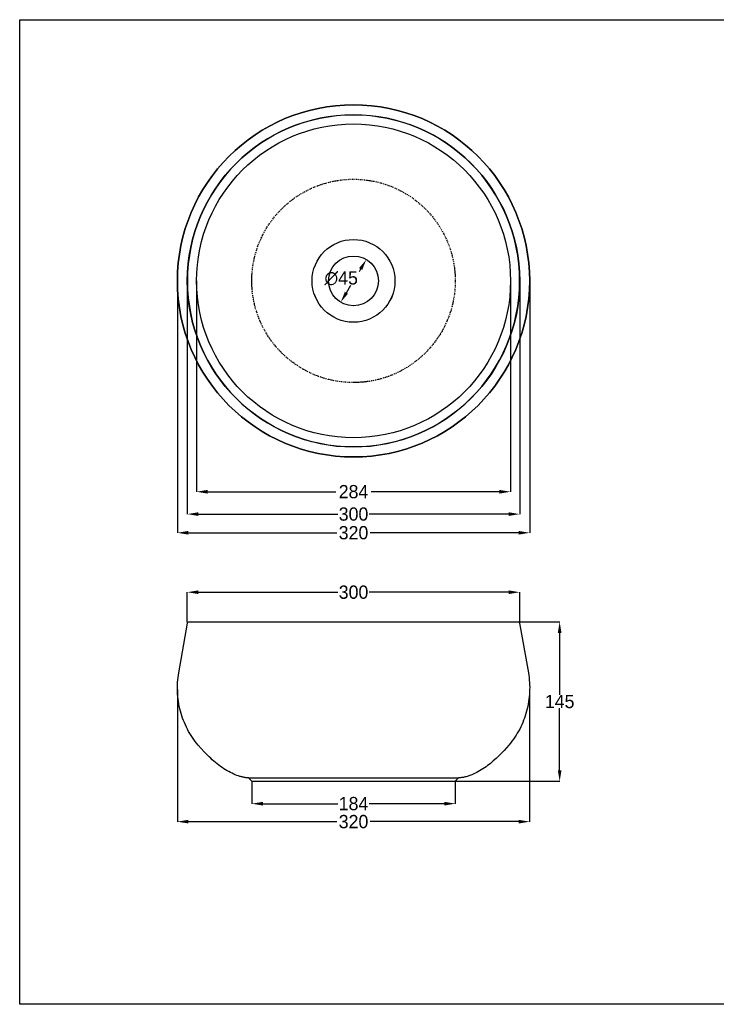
# Model space of a CAD drawing. Header units: centimetres. Extents: x -288 to 972, y 165 to 1056.
# Tile 1 of 2: x -288 to 342, y 165 to 1056. Entities that reach past the tile are written whole.
import ezdxf

# ---------------------------------------------------------------- set-up
doc = ezdxf.new("R2010")
doc.units = ezdxf.units.CM
doc.header["$MEASUREMENT"] = 0
doc.linetypes.add('BORDERX2', pattern=[3.5, 1, -0.5, 1, -0.5, 0, -0.5])
doc.layers.add('Default', color=7, linetype='Continuous', true_color=0x000000)
doc.layers.add('Quote', color=4, linetype='Continuous')
doc.layers.add('Vista', color=9, linetype='Continuous')
doc.dimstyles.new('STANDARD_ACAD', dxfattribs={"dimtxt": 0.18, "dimasz": 0.18, "dimexe": 0.18, "dimexo": 0.0625, "dimgap": 0.09, "dimtad": 0, "dimtih": 1, "dimtoh": 1, "dimdec": 4, "dimzin": 0, "dimdsep": 46, "dimtxsty": 'Standard', "dimcen": 0.09, "dimadec": 0, "dimazin": 0, "dimtfac": 1, "dimtdec": 4, "dimtofl": 0, "dimtmove": 0, "dimatfit": 3, "dimfxl": 1, "dimtolj": 1, "dimtzin": 0, "dimarcsym": 0})

# ---------------------------------------------------------------- blocks, each defined once
blk = doc.blocks.new('*D4')
at = {"layer": 'Defpoints', "color": 0, "transparency": 16777216}
for p in [(-127.67, 819.93), (156.29, 819.93), (156.29, 629.12)]:
    blk.add_point(p, dxfattribs=at)
at = {"layer": 'Quote', "color": 0, "lineweight": -2, "transparency": 16777216}
for p, q in [((-127.67, 819.87), (-127.67, 628.94)), ((156.29, 819.87), (156.29, 628.94)), ((-117.67, 629.12), (-1.78, 629.12)), ((146.29, 629.12), (30.4, 629.12))]:
    blk.add_line(p, q, dxfattribs=at)
at = {"layer": 'Quote', "color": 0, "transparency": 16777216}
for points in [[(-117.67, 630.79), (-117.67, 627.45), (-127.67, 629.12)], [(146.29, 630.79), (146.29, 627.45), (156.29, 629.12)]]:
    blk.add_solid(points, dxfattribs=at)
at = {"layer": 'Quote', "color": 0, "transparency": 16777216, "insert": (14.31, 629.12), "char_height": 12, "attachment_point": 5}
blk.add_mtext('\\A1;284', dxfattribs=at)
blk = doc.blocks.new('*D5')
at = {"layer": 'Defpoints', "color": 0, "transparency": 16777216}
for p in [(-136, 819.93), (164.62, 819.93), (164.62, 608.86)]:
    blk.add_point(p, dxfattribs=at)
at = {"layer": 'Quote', "color": 0, "lineweight": -2, "transparency": 16777216}
for p, q in [((-136, 819.87), (-136, 608.68)), ((164.62, 819.87), (164.62, 608.68)), ((-126, 608.86), (0.22, 608.86)), ((154.62, 608.86), (28.4, 608.86))]:
    blk.add_line(p, q, dxfattribs=at)
at = {"layer": 'Quote', "color": 0, "transparency": 16777216}
for points in [[(-126, 610.53), (-126, 607.19), (-136, 608.86)], [(154.62, 610.53), (154.62, 607.19), (164.62, 608.86)]]:
    blk.add_solid(points, dxfattribs=at)
at = {"layer": 'Quote', "color": 0, "transparency": 16777216, "insert": (14.31, 608.86), "char_height": 12, "attachment_point": 5}
blk.add_mtext('\\A1;300', dxfattribs=at)
blk = doc.blocks.new('*D6')
at = {"layer": 'Defpoints', "color": 0, "transparency": 16777216}
for p in [(-145, 819.93), (173.62, 819.93), (173.62, 591.98)]:
    blk.add_point(p, dxfattribs=at)
at = {"layer": 'Quote', "color": 0, "lineweight": -2, "transparency": 16777216}
for p, q in [((-145, 819.87), (-145, 591.8)), ((173.62, 819.87), (173.62, 591.8)), ((-135, 591.98), (-0.78, 591.98)), ((163.62, 591.98), (29.4, 591.98))]:
    blk.add_line(p, q, dxfattribs=at)
at = {"layer": 'Quote', "color": 0, "transparency": 16777216}
for points in [[(-135, 593.64), (-135, 590.31), (-145, 591.98)], [(163.62, 593.64), (163.62, 590.31), (173.62, 591.98)]]:
    blk.add_solid(points, dxfattribs=at)
at = {"layer": 'Quote', "color": 0, "transparency": 16777216, "insert": (14.31, 591.98), "char_height": 12, "attachment_point": 5}
blk.add_mtext('\\A1;320', dxfattribs=at)
blk = doc.blocks.new('*D9')
at = {"layer": 'Defpoints', "color": 0, "transparency": 16777216}
for p in [(-144.99, 450.21, 58.76), (173.61, 449.99, 58.76), (173.61, 330.57)]:
    blk.add_point(p, dxfattribs=at)
at = {"layer": 'Quote', "color": 0, "lineweight": -2, "transparency": 16777216}
for p, q in [((-144.99, 450.14), (-144.99, 330.39)), ((173.61, 449.93), (173.61, 330.39)), ((-134.99, 330.57), (-0.78, 330.57)), ((163.61, 330.57), (29.4, 330.57))]:
    blk.add_line(p, q, dxfattribs=at)
at = {"layer": 'Quote', "color": 0, "transparency": 16777216}
for points in [[(-134.99, 332.24), (-134.99, 328.91), (-144.99, 330.57)], [(163.61, 332.24), (163.61, 328.91), (173.61, 330.57)]]:
    blk.add_solid(points, dxfattribs=at)
at = {"layer": 'Quote', "color": 0, "transparency": 16777216, "insert": (14.31, 330.57), "char_height": 12, "attachment_point": 5}
blk.add_mtext('\\A1;320', dxfattribs=at)
blk = doc.blocks.new('*D12')
at = {"layer": 'Defpoints', "color": 0, "transparency": 16777216}
for p in [(-77.69, 367.11, 58.76), (106.31, 367.11, 58.76), (106.31, 346.84)]:
    blk.add_point(p, dxfattribs=at)
at = {"layer": 'Quote', "color": 0, "lineweight": -2, "transparency": 16777216}
for p, q in [((-77.69, 367.05), (-77.69, 346.66)), ((106.31, 367.05), (106.31, 346.66)), ((-67.69, 346.84), (0.22, 346.84)), ((96.31, 346.84), (28.4, 346.84))]:
    blk.add_line(p, q, dxfattribs=at)
at = {"layer": 'Quote', "color": 0, "transparency": 16777216}
for points in [[(-67.69, 348.5), (-67.69, 345.17), (-77.69, 346.84)], [(96.31, 348.5), (96.31, 345.17), (106.31, 346.84)]]:
    blk.add_solid(points, dxfattribs=at)
at = {"layer": 'Quote', "color": 0, "transparency": 16777216, "insert": (14.31, 346.84), "char_height": 12, "attachment_point": 5}
blk.add_mtext('\\A1;184', dxfattribs=at)
blk = doc.blocks.new('*D15')
at = {"layer": 'Defpoints', "color": 0, "transparency": 16777216}
for p in [(163.05, 511.35, 58.76), (200.73, 511.35), (14.31, 367.11, 58.76)]:
    blk.add_point(p, dxfattribs=at)
at = {"layer": 'Quote', "color": 0, "lineweight": -2, "transparency": 16777216}
for p, q in [((163.11, 511.35), (200.91, 511.35)), ((200.73, 501.35), (200.73, 445.32)), ((200.73, 377.11), (200.73, 433.14)), ((14.37, 367.11), (200.91, 367.11))]:
    blk.add_line(p, q, dxfattribs=at)
at = {"layer": 'Quote', "color": 0, "transparency": 16777216}
for points in [[(199.07, 501.35), (202.4, 501.35), (200.73, 511.35)], [(199.07, 377.11), (202.4, 377.11), (200.73, 367.11)]]:
    blk.add_solid(points, dxfattribs=at)
at = {"layer": 'Quote', "color": 0, "transparency": 16777216, "insert": (200.73, 439.23), "char_height": 12, "attachment_point": 5}
blk.add_mtext('\\A1;145', dxfattribs=at)
blk = doc.blocks.new('*D17')
at = {"layer": 'Defpoints', "color": 0, "transparency": 16777216}
for p in [(164.62, 538.18), (-136, 511.15), (164.62, 509.84)]:
    blk.add_point(p, dxfattribs=at)
at = {"layer": 'Quote', "color": 0, "lineweight": -2, "transparency": 16777216}
for p, q in [((-136, 511.21), (-136, 538.36)), ((-126, 538.18), (0.22, 538.18)), ((154.62, 538.18), (28.4, 538.18)), ((164.62, 509.9), (164.62, 538.36))]:
    blk.add_line(p, q, dxfattribs=at)
at = {"layer": 'Quote', "color": 0, "transparency": 16777216}
for points in [[(-126, 539.85), (-126, 536.52), (-136, 538.18)], [(154.62, 539.85), (154.62, 536.52), (164.62, 538.18)]]:
    blk.add_solid(points, dxfattribs=at)
at = {"layer": 'Quote', "color": 0, "transparency": 16777216, "insert": (14.31, 538.18), "char_height": 12, "attachment_point": 5}
blk.add_mtext('\\A1;300', dxfattribs=at)
blk = doc.blocks.new('*D19')
at = {"layer": 'Defpoints', "color": 0, "transparency": 16777216}
for p in [(25.86, 839.23), (2.76, 800.62)]:
    blk.add_point(p, dxfattribs=at)
at = {"layer": 'Quote', "color": 0, "lineweight": -2, "transparency": 16777216}
for p, q in [((20.73, 830.65), (19.28, 828.22)), ((7.89, 809.2), (11.99, 816.04))]:
    blk.add_line(p, q, dxfattribs=at)
at = {"layer": 'Quote', "color": 0, "transparency": 16777216}
for points in [[(19.3, 831.51), (22.16, 829.79), (25.86, 839.23)], [(6.46, 810.05), (9.32, 808.34), (2.76, 800.62)]]:
    blk.add_solid(points, dxfattribs=at)
at = {"layer": 'Quote', "color": 0, "transparency": 16777216, "insert": (3.13, 822.23), "char_height": 12, "attachment_point": 5}
blk.add_mtext('\\A1;∅45', dxfattribs=at)

msp = doc.modelspace()

# ---------------------------------------------------------------- linework, layer by layer
at = {"layer": 'Default', "linetype": 'BORDERX2'}
msp.add_circle((14.31, 819.92), 92, dxfattribs=at)
at = {"layer": 'Quote'}
msp.add_circle((14.31, 819.92), 22.5, dxfattribs=at)
at = {"layer": 'Vista', "lineweight": -3}
for p, q in [((-134.59, 511.34, 58.76), (-134.43, 511.35, 58.76)), ((-134.43, 511.35, 58.76), (163.05, 511.35, 58.76)), ((-77.69, 367.11, 58.76), (-80.69, 370.11, 58.76)), ((-80.69, 370.11, 58.76), (109.31, 370.11, 58.76)), ((-77.69, 367.11, 58.76), (106.31, 367.11, 58.76)), ((109.31, 370.11, 58.76), (106.31, 367.11, 58.76))]:
    msp.add_line(p, q, dxfattribs=at)
at = {"layer": 'Vista'}
msp.add_lwpolyline([(-287.6, 1056.28), (972.4, 1056.28), (972.4, 165.28), (-287.6, 165.28)], close=True, dxfattribs=at)
at = {"layer": 'Vista', "lineweight": -3}
for points in [[(-80.69, 370.11), (-81.3, 370.15), (-81.93, 370.21), (-82.55, 370.28), (-83.19, 370.36), (-83.83, 370.46), (-84.48, 370.57), (-85.13, 370.7), (-85.79, 370.84), (-86.45, 370.99), (-87.12, 371.16), (-87.8, 371.34), (-88.48, 371.54), (-89.86, 371.98), (-91.25, 372.48), (-92.66, 373.03), (-94.09, 373.64), (-95.54, 374.32), (-96.99, 375.04), (-98.46, 375.83), (-99.94, 376.67), (-101.42, 377.56), (-102.91, 378.51), (-104.41, 379.52), (-105.91, 380.57), (-107.41, 381.68), (-108.91, 382.83), (-110.41, 384.04), (-111.9, 385.29), (-113.39, 386.58), (-114.87, 387.92), (-116.34, 389.29), (-117.8, 390.71), (-120.69, 393.65), (-123.51, 396.72), (-126.27, 399.91), (-127.61, 401.55), (-128.91, 403.23), (-130.18, 404.96), (-131.4, 406.73), (-132.58, 408.54), (-133.72, 410.39), (-134.81, 412.27), (-135.85, 414.19), (-136.84, 416.15), (-137.78, 418.14), (-138.67, 420.15), (-139.5, 422.2), (-140.28, 424.27), (-141, 426.36), (-141.66, 428.47), (-142.27, 430.6), (-142.81, 432.75), (-143.3, 434.91), (-143.72, 437.09), (-144.08, 439.27), (-144.39, 441.45), (-144.63, 443.64), (-144.81, 445.83), (-144.93, 448.02), (-144.99, 450.21), (-145, 452.39), (-144.94, 454.55), (-144.82, 456.71), (-144.65, 458.86), (-144.42, 460.99), (-144.13, 463.1), (-143.8, 465.19), (-135.91, 510.11)], [(164.53, 510.11), (172.42, 465.19), (172.77, 463.03), (173.06, 460.86), (173.29, 458.69), (173.46, 456.52), (173.57, 454.34), (173.62, 452.17), (173.61, 449.99), (173.55, 447.81), (173.42, 445.64), (173.24, 443.47), (172.99, 441.31), (172.69, 439.15), (172.33, 437), (171.91, 434.86), (171.43, 432.73), (170.89, 430.6), (170.29, 428.5), (169.64, 426.41), (168.93, 424.35), (168.17, 422.31), (167.35, 420.29), (166.47, 418.29), (165.55, 416.32), (164.57, 414.38), (163.54, 412.46), (162.45, 410.57), (161.32, 408.72), (160.13, 406.89), (158.89, 405.09), (157.61, 403.33), (156.27, 401.6), (154.89, 399.91), (152.71, 397.37), (150.46, 394.88), (148.13, 392.43), (145.74, 390.04), (143.28, 387.72), (140.75, 385.48), (138.17, 383.34), (136.86, 382.31), (135.53, 381.3), (134.17, 380.32), (132.77, 379.34), (131.33, 378.38), (129.85, 377.44), (128.33, 376.54), (126.79, 375.67), (125.22, 374.84), (123.62, 374.06), (121.99, 373.33), (121.17, 372.99), (120.35, 372.66), (119.52, 372.35), (118.69, 372.05), (117.85, 371.77), (117.02, 371.51), (116.17, 371.27), (115.33, 371.05), (114.48, 370.85), (113.63, 370.67), (112.78, 370.51), (111.93, 370.38), (111.08, 370.27), (110.22, 370.18), (109.31, 370.11)]]:
    msp.add_lwpolyline(points, dxfattribs=at)
at = {"layer": 'Vista', "lineweight": -3, "extrusion": (0, 0, -1)}
msp.add_circle((-14.31, 819.93), 159.31, dxfattribs=at)
at = {"layer": 'Vista', "lineweight": -3}
for centre, radius in [((14.31, 819.93), 159.31), ((14.31, 819.93), 150.31), ((14.31, 819.93), 141.98), ((14.31, 819.92), 37.48)]:
    msp.add_circle(centre, radius, dxfattribs=at)
at = {"layer": 'Vista', "lineweight": -3, "extrusion": (-3.24813e-10, 3.92136e-08, -1)}
msp.add_circle((-14.31, 819.93, -58.76), 150.22, dxfattribs=at)
at = {"layer": 'Vista', "lineweight": -3, "extrusion": (0, 0, -1)}
for centre, radius, start, end in [((-14.31, 819.92), 37.48, 0.00141, 179.9983), ((-14.31, 819.93), 37.48, 180.00025, 359.99945), ((134.42, 509.84, -58.76), 1.51, 10.2769, 83.42862), ((-163.05, 509.85, -58.76), 1.5, 89.99946, 170.03771)]:
    msp.add_arc(centre, radius, start, end, dxfattribs=at)

# ---------------------------------------------------------------- dimensions: what is measured, and where the dimension line sits
at = {"layer": 'Quote'}
dim = msp.add_diameter_dim_2p(p1=(2.76, 800.62), p2=(25.86, 839.23), dimstyle='STANDARD_ACAD', override={"dimtxt": 12, "dimasz": 10, "dimdec": 0, "dimtdec": 0, "dimtmove": 2}, dxfattribs=at)
dim.commit()
dim.dimension.update_dxf_attribs({"geometry": '*D19', "text_midpoint": (3.13, 822.23), "dimtype": 163})
for base, p1, p2, text, picture, middle in [((173.62, 591.98), (-145, 819.93), (173.62, 819.93), '320', '*D6', (14.31, 591.98)), ((164.62, 608.86), (-136, 819.93), (164.62, 819.93), '300', '*D5', (14.31, 608.86)), ((164.62, 538.18), (-136, 511.15), (164.62, 509.84), '300', '*D17', (14.31, 538.18)), ((173.61, 330.57), (-144.99, 450.21, 58.76), (173.61, 449.99, 58.76), '320', '*D9', (14.31, 330.57))]:
    dim = msp.add_linear_dim(base=base, p1=p1, p2=p2, text=text, dimstyle='STANDARD_ACAD', override={"dimtxt": 12, "dimasz": 10, "dimdec": 0, "dimtdec": 0, "dimtmove": 2}, dxfattribs=at)
    dim.commit()
    dim.dimension.update_dxf_attribs({"geometry": picture, "text_midpoint": middle})
for base, p1, p2, picture, middle in [((156.29, 629.12), (-127.67, 819.93), (156.29, 819.93), '*D4', (14.31, 629.12)), ((106.31, 346.84), (-77.69, 367.11, 58.76), (106.31, 367.11, 58.76), '*D12', (14.31, 346.84))]:
    dim = msp.add_linear_dim(base=base, p1=p1, p2=p2, dimstyle='STANDARD_ACAD', override={"dimtxt": 12, "dimasz": 10, "dimdec": 0, "dimtdec": 0, "dimtmove": 2}, dxfattribs=at)
    dim.commit()
    dim.dimension.update_dxf_attribs({"geometry": picture, "text_midpoint": middle})
dim = msp.add_linear_dim(base=(200.73, 511.35), p1=(14.31, 367.11, 58.76), p2=(163.05, 511.35, 58.76), angle=90, text='145', dimstyle='STANDARD_ACAD', override={"dimtxt": 12, "dimasz": 10, "dimdec": 0, "dimtdec": 0, "dimtmove": 2}, dxfattribs=at)
dim.commit()
dim.dimension.update_dxf_attribs({"geometry": '*D15', "text_midpoint": (200.73, 439.23)})

doc.saveas('drawing.dxf')
